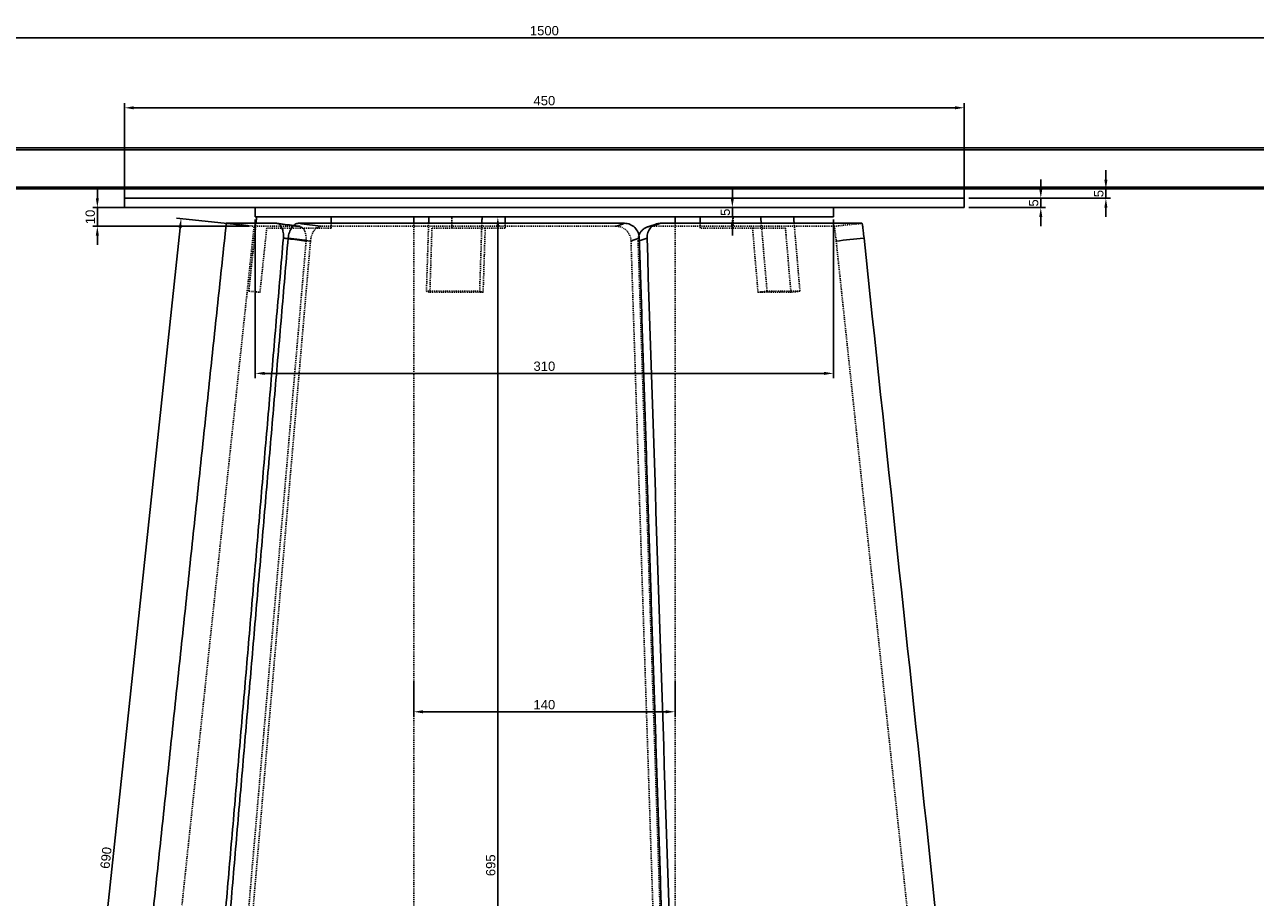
# Model space of a CAD drawing. Header units: millimetres. Extents: x -8463 to -6773, y 5114 to 6049.
# Tile 3 of 4: x -7891 to -7232, y 5581 to 6049. Entities that reach past the tile are written whole.
import ezdxf

# ---------------------------------------------------------------- set-up
doc = ezdxf.new("R2010")
doc.units = ezdxf.units.MM
doc.header["$MEASUREMENT"] = 0
doc.linetypes.add('Hidden', pattern=[1, 0.5, -0.5])
for name, color, linetype, true_color in [('20190212_BENT GLASS tables$CURVES$dimensions', 176, 'Continuous', 0x000080), ('offen', 8, 'Hidden', 0x7f7f7f), ('Zeichnung$Kanten', 178, 'Continuous', 0x000000), ('Zeichnung$Mittellinien', 178, 'Continuous', 0x000000)]:
    doc.layers.add(name, color=color, linetype=linetype, true_color=true_color)
doc.styles.add('Arial', font='txt')
doc.dimstyles.new('Default', dxfattribs={"dimscale": 5, "dimtxt": 1, "dimasz": 1, "dimexe": 0.5, "dimexo": 0.5, "dimgap": 0.25, "dimtad": 1, "dimtoh": 1, "dimdec": 0, "dimzin": 1, "dimdsep": 46, "dimtxsty": 'Arial', "dimcen": 0.5, "dimadec": 0, "dimazin": 0, "dimtfac": 1, "dimtdec": 4, "dimtix": 1, "dimtmove": 1, "dimatfit": 3, "dimfxl": 1, "dimtolj": 1, "dimtzin": 1, "dimarcsym": 0})

# ---------------------------------------------------------------- blocks, each defined once
blk = doc.blocks.new('*D1')
at = {"layer": '20190212_BENT GLASS tables$CURVES$dimensions', "color": 0, "lineweight": -2}
for p, q in [((-7860.45, 5961.05), (-7992.45, 5961.05)), ((-7989.95, 5246.05), (-7989.95, 5956.05)), ((-7860.45, 5241.05), (-7992.45, 5241.05))]:
    blk.add_line(p, q, dxfattribs=at)
at = {"layer": '20190212_BENT GLASS tables$CURVES$dimensions', "color": 0}
for points in [[(-7989.12, 5956.05), (-7990.78, 5956.05), (-7989.95, 5961.05)], [(-7990.78, 5246.05), (-7989.12, 5246.05), (-7989.95, 5241.05)]]:
    blk.add_solid(points, dxfattribs=at)
at = {"layer": 'Defpoints', "color": 0}
for p in [(-7989.95, 5961.05), (-7857.95, 5961.05), (-7857.95, 5241.05)]:
    blk.add_point(p, dxfattribs=at)
at = {"layer": '20190212_BENT GLASS tables$CURVES$dimensions', "color": 0, "insert": (-7993.75, 5601.05), "char_height": 5, "attachment_point": 5, "rotation": 90, "style": 'Arial'}
blk.add_mtext('\\A1;720', dxfattribs=at)
blk = doc.blocks.new('*D4')
at = {"layer": '20190212_BENT GLASS tables$CURVES$dimensions', "color": 0, "lineweight": -2}
for p, q in [((-7852.48, 5956.05), (-7852.48, 5961.05)), ((-7770.98, 5951.05), (-7854.98, 5951.05)), ((-7852.48, 5941.05), (-7852.48, 5951.05)), ((-7770.98, 5941.05), (-7854.98, 5941.05)), ((-7852.48, 5936.05), (-7852.48, 5931.05))]:
    blk.add_line(p, q, dxfattribs=at)
at = {"layer": '20190212_BENT GLASS tables$CURVES$dimensions', "color": 0}
for points in [[(-7853.31, 5956.05), (-7851.65, 5956.05), (-7852.48, 5951.05)], [(-7851.65, 5936.05), (-7853.31, 5936.05), (-7852.48, 5941.05)]]:
    blk.add_solid(points, dxfattribs=at)
at = {"layer": 'Defpoints', "color": 0}
for p in [(-7852.48, 5951.05), (-7768.48, 5951.05), (-7768.48, 5941.05)]:
    blk.add_point(p, dxfattribs=at)
at = {"layer": '20190212_BENT GLASS tables$CURVES$dimensions', "color": 0, "insert": (-7856.28, 5946.05), "char_height": 5, "attachment_point": 5, "rotation": 90, "style": 'Arial'}
blk.add_mtext('\\A1;10', dxfattribs=at)
blk = doc.blocks.new('*D8')
at = {"layer": '20190212_BENT GLASS tables$CURVES$dimensions', "color": 0, "lineweight": -2}
for p, q in [((-7627.38, 5946.05), (-7640.38, 5946.05)), ((-7637.88, 5256.05), (-7637.88, 5941.05)), ((-7627.38, 5251.05), (-7640.38, 5251.05))]:
    blk.add_line(p, q, dxfattribs=at)
at = {"layer": '20190212_BENT GLASS tables$CURVES$dimensions', "color": 0}
for points in [[(-7637.05, 5941.05), (-7638.72, 5941.05), (-7637.88, 5946.05)], [(-7638.72, 5256.05), (-7637.05, 5256.05), (-7637.88, 5251.05)]]:
    blk.add_solid(points, dxfattribs=at)
at = {"layer": 'Defpoints', "color": 0}
for p in [(-7637.88, 5946.05), (-7624.88, 5946.05), (-7624.88, 5251.05)]:
    blk.add_point(p, dxfattribs=at)
at = {"layer": '20190212_BENT GLASS tables$CURVES$dimensions', "color": 0, "insert": (-7641.68, 5598.55), "char_height": 5, "attachment_point": 5, "rotation": 90, "style": 'Arial'}
blk.add_mtext('\\A1;695', dxfattribs=at)
blk = doc.blocks.new('*D9')
at = {"layer": '20190212_BENT GLASS tables$CURVES$dimensions', "color": 0, "lineweight": -2}
for p, q in [((-7682.95, 5697.33), (-7682.95, 5678.33)), ((-7542.95, 5697.33), (-7542.95, 5678.33)), ((-7677.95, 5680.83), (-7547.95, 5680.83))]:
    blk.add_line(p, q, dxfattribs=at)
at = {"layer": '20190212_BENT GLASS tables$CURVES$dimensions', "color": 0}
for points in [[(-7677.95, 5681.66), (-7677.95, 5679.99), (-7682.95, 5680.83)], [(-7547.95, 5679.99), (-7547.95, 5681.66), (-7542.95, 5680.83)]]:
    blk.add_solid(points, dxfattribs=at)
at = {"layer": 'Defpoints', "color": 0}
for p in [(-7682.95, 5699.83), (-7542.95, 5699.83), (-7542.95, 5680.83)]:
    blk.add_point(p, dxfattribs=at)
at = {"layer": '20190212_BENT GLASS tables$CURVES$dimensions', "color": 0, "insert": (-7612.95, 5684.63), "char_height": 5, "attachment_point": 5, "style": 'Arial'}
blk.add_mtext('\\A1;140', dxfattribs=at)
blk = doc.blocks.new('*D10')
at = {"layer": '20190212_BENT GLASS tables$CURVES$dimensions', "color": 0, "lineweight": -2}
for p, q in [((-7770.97, 5941.32), (-7810.09, 5945.47)), ((-7808.13, 5940.24), (-7879.99, 5264.06)), ((-7843.88, 5255.19), (-7883, 5259.35))]:
    blk.add_line(p, q, dxfattribs=at)
at = {"layer": '20190212_BENT GLASS tables$CURVES$dimensions', "color": 0}
for points in [[(-7807.3, 5940.15), (-7808.96, 5940.32), (-7807.6, 5945.21)], [(-7880.82, 5264.14), (-7879.16, 5263.97), (-7880.52, 5259.08)]]:
    blk.add_solid(points, dxfattribs=at)
at = {"layer": 'Defpoints', "color": 0}
for p in [(-7768.48, 5941.05), (-7880.52, 5259.08), (-7841.4, 5254.93)]:
    blk.add_point(p, dxfattribs=at)
at = {"layer": '20190212_BENT GLASS tables$CURVES$dimensions', "color": 0, "insert": (-7847.84, 5602.55), "char_height": 5, "attachment_point": 5, "rotation": 83.93372, "style": 'Arial'}
blk.add_mtext('\\A1;690', dxfattribs=at)
blk = doc.blocks.new('*D15')
at = {"layer": '20190212_BENT GLASS tables$CURVES$dimensions', "color": 0, "lineweight": -2}
for p, q in [((-7837.95, 5961.05), (-7837.95, 6007.05)), ((-7832.95, 6004.55), (-7392.95, 6004.55)), ((-7387.95, 5961.05), (-7387.95, 6007.05))]:
    blk.add_line(p, q, dxfattribs=at)
at = {"layer": '20190212_BENT GLASS tables$CURVES$dimensions', "color": 0}
for points in [[(-7832.95, 6005.38), (-7832.95, 6003.72), (-7837.95, 6004.55)], [(-7392.95, 6003.72), (-7392.95, 6005.38), (-7387.95, 6004.55)]]:
    blk.add_solid(points, dxfattribs=at)
at = {"layer": 'Defpoints', "color": 0}
for p in [(-7387.95, 6004.55), (-7837.95, 5958.55), (-7387.95, 5958.55)]:
    blk.add_point(p, dxfattribs=at)
at = {"layer": '20190212_BENT GLASS tables$CURVES$dimensions', "color": 0, "insert": (-7612.95, 6008.35), "char_height": 5, "attachment_point": 5, "style": 'Arial'}
blk.add_mtext('\\A1;450', dxfattribs=at)
blk = doc.blocks.new('*D16')
at = {"layer": '20190212_BENT GLASS tables$CURVES$dimensions', "color": 0, "lineweight": -2}
for p, q in [((-7767.85, 5944.69), (-7767.85, 5859.69)), ((-7458.05, 5944.69), (-7458.05, 5859.69)), ((-7762.85, 5862.19), (-7463.05, 5862.19))]:
    blk.add_line(p, q, dxfattribs=at)
at = {"layer": '20190212_BENT GLASS tables$CURVES$dimensions', "color": 0}
for points in [[(-7762.85, 5863.03), (-7762.85, 5861.36), (-7767.85, 5862.19)], [(-7463.05, 5861.36), (-7463.05, 5863.03), (-7458.05, 5862.19)]]:
    blk.add_solid(points, dxfattribs=at)
at = {"layer": 'Defpoints', "color": 0}
for p in [(-7767.85, 5947.19), (-7458.05, 5947.19), (-7458.05, 5862.19)]:
    blk.add_point(p, dxfattribs=at)
at = {"layer": '20190212_BENT GLASS tables$CURVES$dimensions', "color": 0, "insert": (-7612.95, 5866), "char_height": 5, "attachment_point": 5, "style": 'Arial'}
blk.add_mtext('\\A1;310', dxfattribs=at)
blk = doc.blocks.new('*D17')
at = {"layer": '20190212_BENT GLASS tables$CURVES$dimensions', "color": 0, "lineweight": -2}
for p, q in [((-7512.22, 5956.05), (-7512.22, 5961.05)), ((-7460.55, 5951.05), (-7514.72, 5951.05)), ((-7512.22, 5951.05), (-7512.22, 5946.05)), ((-7460.55, 5946.05), (-7514.72, 5946.05)), ((-7512.22, 5941.05), (-7512.22, 5936.05))]:
    blk.add_line(p, q, dxfattribs=at)
at = {"layer": '20190212_BENT GLASS tables$CURVES$dimensions', "color": 0}
for points in [[(-7513.06, 5956.05), (-7511.39, 5956.05), (-7512.22, 5951.05)], [(-7511.39, 5941.05), (-7513.06, 5941.05), (-7512.22, 5946.05)]]:
    blk.add_solid(points, dxfattribs=at)
at = {"layer": 'Defpoints', "color": 0}
for p in [(-7458.05, 5951.05), (-7512.22, 5946.05), (-7458.05, 5946.05)]:
    blk.add_point(p, dxfattribs=at)
at = {"layer": '20190212_BENT GLASS tables$CURVES$dimensions', "color": 0, "insert": (-7516.01, 5948.55), "char_height": 5, "attachment_point": 5, "rotation": 90, "style": 'Arial'}
blk.add_mtext('\\A1;5', dxfattribs=at)
blk = doc.blocks.new('*D18')
at = {"layer": '20190212_BENT GLASS tables$CURVES$dimensions', "color": 0, "lineweight": -2}
for p, q in [((-7346.95, 5961.05), (-7346.95, 5966.05)), ((-7385.45, 5956.05), (-7344.45, 5956.05)), ((-7346.95, 5956.05), (-7346.95, 5951.05)), ((-7385.45, 5951.05), (-7344.45, 5951.05)), ((-7346.95, 5946.05), (-7346.95, 5941.05))]:
    blk.add_line(p, q, dxfattribs=at)
at = {"layer": '20190212_BENT GLASS tables$CURVES$dimensions', "color": 0}
for points in [[(-7347.78, 5961.05), (-7346.12, 5961.05), (-7346.95, 5956.05)], [(-7346.12, 5946.05), (-7347.78, 5946.05), (-7346.95, 5951.05)]]:
    blk.add_solid(points, dxfattribs=at)
at = {"layer": 'Defpoints', "color": 0}
for p in [(-7387.95, 5956.05), (-7387.95, 5951.05), (-7346.95, 5951.05)]:
    blk.add_point(p, dxfattribs=at)
at = {"layer": '20190212_BENT GLASS tables$CURVES$dimensions', "color": 0, "insert": (-7350.74, 5953.55), "char_height": 5, "attachment_point": 5, "rotation": 90, "style": 'Arial'}
blk.add_mtext('\\A1;5', dxfattribs=at)
blk = doc.blocks.new('*D19')
at = {"layer": '20190212_BENT GLASS tables$CURVES$dimensions', "color": 0, "lineweight": -2}
for p, q in [((-7312.07, 5966.05), (-7312.07, 5971.05)), ((-7385.45, 5961.05), (-7309.57, 5961.05)), ((-7385.45, 5956.05), (-7309.57, 5956.05)), ((-7312.07, 5961.05), (-7312.07, 5956.05)), ((-7312.07, 5951.05), (-7312.07, 5946.05))]:
    blk.add_line(p, q, dxfattribs=at)
at = {"layer": '20190212_BENT GLASS tables$CURVES$dimensions', "color": 0}
for points in [[(-7312.9, 5966.05), (-7311.24, 5966.05), (-7312.07, 5961.05)], [(-7311.24, 5951.05), (-7312.9, 5951.05), (-7312.07, 5956.05)]]:
    blk.add_solid(points, dxfattribs=at)
at = {"layer": 'Defpoints', "color": 0}
for p in [(-7387.95, 5961.05), (-7387.95, 5956.05), (-7312.07, 5956.05)]:
    blk.add_point(p, dxfattribs=at)
at = {"layer": '20190212_BENT GLASS tables$CURVES$dimensions', "color": 0, "insert": (-7315.86, 5958.55), "char_height": 5, "attachment_point": 5, "rotation": 90, "style": 'Arial'}
blk.add_mtext('\\A1;5', dxfattribs=at)
blk = doc.blocks.new('*D21')
at = {"layer": '20190212_BENT GLASS tables$CURVES$dimensions', "color": 0, "lineweight": -2}
for p, q in [((-8362.95, 5974.55), (-8362.95, 6044.55)), ((-8357.95, 6042.05), (-6867.95, 6042.05)), ((-6862.95, 5974.55), (-6862.95, 6044.55))]:
    blk.add_line(p, q, dxfattribs=at)
at = {"layer": '20190212_BENT GLASS tables$CURVES$dimensions', "color": 0}
for points in [[(-8357.95, 6042.88), (-8357.95, 6041.22), (-8362.95, 6042.05)], [(-6867.95, 6041.22), (-6867.95, 6042.88), (-6862.95, 6042.05)]]:
    blk.add_solid(points, dxfattribs=at)
at = {"layer": 'Defpoints', "color": 0}
for p in [(-6862.95, 6042.05), (-8362.95, 5972.05), (-6862.95, 5972.05)]:
    blk.add_point(p, dxfattribs=at)
at = {"layer": '20190212_BENT GLASS tables$CURVES$dimensions', "color": 0, "insert": (-7612.95, 6045.85), "char_height": 5, "attachment_point": 5, "style": 'Arial'}
blk.add_mtext('\\A1;1500', dxfattribs=at)

msp = doc.modelspace()

# ---------------------------------------------------------------- linework, layer by layer
at = {"layer": 'offen'}
for points, degree in [([(-7783.39, 5942.64), (-7775.93, 5941.84), (-7768.48, 5941.05)], 2), ([(-7767.48, 5942.64), (-7769.39, 5924.45), (-7771.3, 5906.27)], 2), ([(-7727.12, 5940.05), (-7727.12, 5941.34), (-7727.12, 5942.64)], 2), ([(-7682.95, 5251.05), (-7682.95, 5596.84), (-7682.95, 5942.64)], 2), ([(-7674.97, 5942.64), (-7675.56, 5924.45), (-7676.15, 5906.27)], 2), ([(-7662.5, 5940.05), (-7662.5, 5943.05), (-7662.5, 5946.05)], 2), ([(-7646.44, 5942.64), (-7647.03, 5924.45), (-7647.62, 5906.27)], 2), ([(-7646.33, 5946.05), (-7646.43, 5946.05), (-7646.54, 5946.05)], 2), ([(-7633.96, 5940.05), (-7633.96, 5941.34), (-7633.96, 5942.64)], 2), ([(-7542.95, 5258.06), (-7542.95, 5600.35), (-7542.95, 5942.64)], 2), ([(-7529.4, 5940.05), (-7529.4, 5941.34), (-7529.4, 5942.64)], 2), ([(-7511.76, 5940.05), (-7511.76, 5943.05), (-7511.76, 5946.05)], 2), ([(-7496.56, 5946.05), (-7496.8, 5946.05), (-7497.04, 5946.05)], 2), ([(-7496.75, 5942.64), (-7495.2, 5924.45), (-7493.65, 5906.27)], 2), ([(-7479.11, 5942.64), (-7477.57, 5924.45), (-7476.02, 5906.27)], 2), ([(-7841.4, 5254.93), (-7804.94, 5597.99), (-7768.48, 5941.05)], 2), ([(-7744.36, 5941.05), (-7752.4, 5941.05), (-7760.44, 5941.05), (-7768.48, 5941.05)], 3), ([(-7765.34, 5905.64), (-7763.53, 5922.85), (-7761.72, 5940.05)], 2), ([(-7761.72, 5940.05), (-7744.42, 5940.05), (-7727.12, 5940.05)], 2), ([(-7574.44, 5941.05), (-7627.19, 5941.05), (-7679.93, 5941.05), (-7732.67, 5941.05)], 3), ([(-7674.3, 5905.64), (-7673.75, 5922.85), (-7673.19, 5940.05)], 2), ([(-7644.66, 5940.05), (-7658.92, 5940.05), (-7673.19, 5940.05)], 2), ([(-7645.77, 5905.64), (-7645.21, 5922.85), (-7644.66, 5940.05)], 2), ([(-7644.66, 5940.05), (-7639.31, 5940.05), (-7633.96, 5940.05)], 2), ([(-7457.74, 5941.05), (-7490.33, 5941.05), (-7522.93, 5941.05), (-7555.53, 5941.05)], 3), ([(-7501.41, 5940.05), (-7515.4, 5940.05), (-7529.4, 5940.05)], 2), ([(-7483.77, 5940.05), (-7492.59, 5940.05), (-7501.41, 5940.05)], 2), ([(-7498.48, 5905.64), (-7499.94, 5922.85), (-7501.41, 5940.05)], 2), ([(-7480.85, 5905.64), (-7482.31, 5922.85), (-7483.77, 5940.05)], 2), ([(-7740.62, 5933.13), (-7769.44, 5598.01), (-7798.25, 5262.89)], 2), ([(-7795.9, 5262.89), (-7767.09, 5598.01), (-7738.27, 5933.13)], 2), ([(-7566.53, 5933.13), (-7555.53, 5598.01), (-7544.52, 5262.89)], 2), ([(-7540.72, 5262.89), (-7551.72, 5598.01), (-7562.73, 5933.13)], 2), ([(-7456.59, 5933.13), (-7420.97, 5598.01), (-7385.36, 5262.89)], 2), ([(-7771.3, 5906.27), (-7768.32, 5905.96), (-7765.34, 5905.64)], 2), ([(-7676.15, 5906.27), (-7661.88, 5906.27), (-7647.62, 5906.27)], 2), ([(-7676.15, 5906.27), (-7675.23, 5905.96), (-7674.3, 5905.64)], 2), ([(-7645.77, 5905.64), (-7660.04, 5905.64), (-7674.3, 5905.64)], 2), ([(-7647.62, 5906.27), (-7646.7, 5905.96), (-7645.77, 5905.64)], 2), ([(-7493.65, 5906.27), (-7496.07, 5905.96), (-7498.48, 5905.64)], 2), ([(-7480.85, 5905.64), (-7489.66, 5905.64), (-7498.48, 5905.64)], 2), ([(-7493.65, 5906.27), (-7484.84, 5906.27), (-7476.02, 5906.27)], 2), ([(-7476.02, 5906.27), (-7478.43, 5905.96), (-7480.85, 5905.64)], 2)]:
    msp.add_open_spline(points, degree=degree, dxfattribs=at)
for points, knots in [([(-7457.74, 5941.05), (-7457.67, 5941.06), (-7457.6, 5941.07), (-7457.53, 5941.07), (-7452.62, 5941.59), (-7447.71, 5942.11), (-7442.8, 5942.64)], [-0.203453, -0.203453, -0.203453, -0.203453, 0.000549, 0.000549, 0.000549, 14.814667, 14.814667, 14.814667, 14.814667]), ([(-7747.35, 5941.46), (-7746.31, 5941.32), (-7745.26, 5941.19), (-7744.21, 5941.05), (-7744.16, 5941.04), (-7744.12, 5941.04), (-7744.07, 5941.03)], [11.131052, 11.131052, 11.131052, 11.131052, 14.999815, 14.999815, 14.999815, 15.176428, 15.176428, 15.176428, 15.176428]), ([(-7744.07, 5941.03), (-7743.79, 5941), (-7743.23, 5940.81), (-7742.49, 5940.26), (-7741.84, 5939.46), (-7741.31, 5938.45), (-7740.91, 5937.27), (-7740.56, 5935.48), (-7740.54, 5934.08), (-7740.62, 5933.13)], [0, 0, 0, 0, 0.839076, 1.746536, 2.74949, 3.8939, 5.155985, 6.492165, 9.346951, 9.346951, 9.346951, 9.346951]), ([(-7738.27, 5933.13), (-7738.23, 5933.65), (-7738.07, 5934.7), (-7737.67, 5936.19), (-7737.11, 5937.57), (-7736.41, 5938.77), (-7735.58, 5939.75), (-7734.67, 5940.48), (-7733.69, 5940.94), (-7733.01, 5941.05), (-7732.67, 5941.05)], [0, 0, 0, 0, 1.582784, 3.163425, 4.633936, 6.041239, 7.306761, 8.469102, 9.521685, 10.526548, 10.526548, 10.526548, 10.526548]), ([(-7574.44, 5941.05), (-7573.94, 5941.05), (-7572.93, 5940.95), (-7570.97, 5940.34), (-7568.79, 5938.86), (-7567.03, 5936.23), (-7566.57, 5934.17), (-7566.53, 5933.13)], [0, 0, 0, 0, 1.504896, 3.035381, 6.127912, 9.256424, 12.369189, 12.369189, 12.369189, 12.369189]), ([(-7457.74, 5941.05), (-7457.73, 5941.05), (-7457.71, 5941.04), (-7457.68, 5941.01), (-7457.64, 5940.92), (-7457.59, 5940.78), (-7457.51, 5940.48), (-7457.41, 5939.96), (-7457.29, 5939.17), (-7457.15, 5938.13), (-7456.91, 5936.09), (-7456.72, 5934.39), (-7456.59, 5933.13)], [0, 0, 0, 0, 0.023458, 0.054786, 0.149989, 0.299698, 0.508646, 1.07359, 1.879851, 2.918451, 4.219505, 8.040702, 8.040702, 8.040702, 8.040702])]:
    msp.add_open_spline(points, degree=3, knots=knots, dxfattribs=at)
for points, weights in [([(-7744.36, 5941.05), (-7744.23, 5941.05), (-7744.09, 5941.04)], [1, 0.998251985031, 1]), ([(-7562.73, 5933.13), (-7562.78, 5934.67), (-7562.27, 5936.12)], [1, 0.982740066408, 1]), ([(-7557.6, 5940.73), (-7556.59, 5941.05), (-7555.53, 5941.05)], [1, 0.988334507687, 1])]:
    msp.add_rational_spline(points, weights, degree=2, dxfattribs=at)
at = {"layer": 'Zeichnung$Kanten'}
for points, degree in [([(-8362.95, 5982.05), (-7612.95, 5982.05), (-6862.95, 5982.05)], 2), ([(-8362.95, 5962.05), (-7612.95, 5962.05), (-6862.95, 5962.05)], 2), ([(-7752.65, 5934.69), (-7752.73, 5934.7), (-7752.8, 5934.71)], 2), ([(-7750.25, 5934.38), (-7751.05, 5934.48), (-7751.85, 5934.59), (-7752.65, 5934.69)], 3), ([(-7740.62, 5933.13), (-7743.83, 5933.55), (-7747.04, 5933.96), (-7750.25, 5934.38)], 3), ([(-7750.08, 5934.69), (-7750.15, 5934.7), (-7750.23, 5934.71)], 2), ([(-7738.27, 5933.13), (-7742.21, 5933.65), (-7746.14, 5934.17), (-7750.08, 5934.69)], 3), ([(-7566.53, 5933.13), (-7565.08, 5933.65), (-7563.62, 5934.17), (-7562.16, 5934.69)], 3), ([(-7562.73, 5933.13), (-7562.51, 5933.2), (-7562.28, 5933.28), (-7562.06, 5933.35)], 3), ([(-7562.16, 5934.69), (-7562.13, 5934.7), (-7562.11, 5934.71)], 2)]:
    msp.add_open_spline(points, degree=degree, dxfattribs=at)
for points, knots in [([(-7744.36, 5941.05), (-7744.42, 5941.06), (-7744.47, 5941.07), (-7744.53, 5941.07), (-7748.54, 5941.59), (-7752.55, 5942.11), (-7756.56, 5942.64)], [-0.203453, -0.203453, -0.203453, -0.203453, 0.000549, 0.000549, 0.000549, 14.814667, 14.814667, 14.814667, 14.814667]), ([(-7732.67, 5941.05), (-7732.73, 5941.06), (-7732.78, 5941.07), (-7732.84, 5941.07), (-7736.77, 5941.59), (-7740.71, 5942.11), (-7744.64, 5942.64)], [-0.203447, -0.203447, -0.203447, -0.203447, 0.000549, 0.000549, 0.000549, 14.814667, 14.814667, 14.814667, 14.814667]), ([(-7574.44, 5941.05), (-7574.42, 5941.06), (-7574.4, 5941.07), (-7574.38, 5941.07), (-7572.92, 5941.59), (-7571.47, 5942.11), (-7570.01, 5942.64)], [-0.203453, -0.203453, -0.203453, -0.203453, 0.000549, 0.000549, 0.000549, 14.814644, 14.814644, 14.814644, 14.814644]), ([(-7555.53, 5941.05), (-7555.51, 5941.06), (-7555.49, 5941.07), (-7555.46, 5941.07), (-7553.89, 5941.59), (-7552.31, 5942.11), (-7550.73, 5942.64)], [-0.203453, -0.203453, -0.203453, -0.203453, 0.000549, 0.000549, 0.000549, 14.814667, 14.814667, 14.814667, 14.814667]), ([(-7562.06, 5933.35), (-7560.71, 5933.8), (-7559.35, 5934.24), (-7558, 5934.69), (-7557.98, 5934.7), (-7557.96, 5934.71), (-7557.94, 5934.71)], [2.093187, 2.093187, 2.093187, 2.093187, 14.814667, 14.814667, 14.814667, 15.000548, 15.000548, 15.000548, 15.000548]), ([(-7456.59, 5933.13), (-7451.68, 5933.65), (-7446.77, 5934.17), (-7441.86, 5934.69), (-7441.8, 5934.7), (-7441.73, 5934.71), (-7441.67, 5934.71)], [0.000549, 0.000549, 0.000549, 0.000549, 14.814667, 14.814667, 14.814667, 15.000548, 15.000548, 15.000548, 15.000548])]:
    msp.add_open_spline(points, degree=3, knots=knots, dxfattribs=at)
at = {"layer": 'Zeichnung$Mittellinien'}
for points, degree in [([(-8361.95, 5983.05), (-7862.62, 5983.05), (-7363.28, 5983.05), (-6863.95, 5983.05)], 3), ([(-8361.95, 5961.05), (-7862.62, 5961.05), (-7363.28, 5961.05), (-6863.95, 5961.05)], 3), ([(-7837.95, 5956.05), (-7837.95, 5958.55), (-7837.95, 5961.05)], 2), ([(-7837.95, 5951.05), (-7837.95, 5953.55), (-7837.95, 5956.05)], 2), ([(-7837.95, 5956.05), (-7612.95, 5956.05), (-7387.95, 5956.05)], 2), ([(-7387.95, 5956.05), (-7387.95, 5958.55), (-7387.95, 5961.05)], 2), ([(-7387.95, 5951.05), (-7387.95, 5953.55), (-7387.95, 5956.05)], 2), ([(-7837.95, 5951.05), (-7612.95, 5951.05), (-7387.95, 5951.05)], 2), ([(-7767.85, 5946.05), (-7767.85, 5948.55), (-7767.85, 5951.05)], 2), ([(-7458.05, 5946.05), (-7458.05, 5948.55), (-7458.05, 5951.05)], 2), ([(-7856.31, 5256.51), (-7819.85, 5599.57), (-7783.4, 5942.64)], 2), ([(-7783.4, 5942.64), (-7783.4, 5942.64), (-7783.4, 5942.64)], 2), ([(-7756.56, 5942.64), (-7765.5, 5942.64), (-7774.45, 5942.64), (-7783.4, 5942.64)], 3), ([(-7767.85, 5946.05), (-7767.49, 5946.05), (-7767.12, 5946.05)], 2), ([(-7767.12, 5946.05), (-7767.3, 5944.34), (-7767.48, 5942.64)], 2), ([(-7767.12, 5946.05), (-7767.12, 5946.05), (-7767.12, 5946.05)], 2), ([(-7767.12, 5946.05), (-7706.83, 5946.05), (-7646.54, 5946.05)], 2), ([(-7756.2, 5942.61), (-7753.25, 5942.23), (-7750.3, 5941.84), (-7747.35, 5941.46)], 3), ([(-7570.01, 5942.64), (-7628.22, 5942.64), (-7686.43, 5942.64), (-7744.64, 5942.64)], 3), ([(-7727.12, 5942.64), (-7727.12, 5944.34), (-7727.12, 5946.05)], 2), ([(-7682.95, 5942.64), (-7682.95, 5944.34), (-7682.95, 5946.05)], 2), ([(-7674.86, 5946.05), (-7674.91, 5944.34), (-7674.97, 5942.64)], 2), ([(-7646.33, 5946.05), (-7646.38, 5944.34), (-7646.44, 5942.64)], 2), ([(-7646.33, 5946.05), (-7571.68, 5946.05), (-7497.04, 5946.05)], 2), ([(-7633.96, 5942.64), (-7633.96, 5944.34), (-7633.96, 5946.05)], 2), ([(-7442.8, 5942.64), (-7478.78, 5942.64), (-7514.75, 5942.64), (-7550.73, 5942.64)], 3), ([(-7542.95, 5942.64), (-7542.95, 5944.34), (-7542.95, 5946.05)], 2), ([(-7529.4, 5942.64), (-7529.4, 5944.34), (-7529.4, 5946.05)], 2), ([(-7497.04, 5946.05), (-7496.89, 5944.34), (-7496.75, 5942.64)], 2), ([(-7496.56, 5946.05), (-7477.31, 5946.05), (-7458.05, 5946.05)], 2), ([(-7479.4, 5946.05), (-7479.26, 5944.34), (-7479.11, 5942.64)], 2), ([(-7535.98, 5264.48), (-7543.31, 5487.89), (-7550.63, 5711.3), (-7557.94, 5934.71)], 3), ([(-7441.67, 5934.71), (-7417.93, 5711.3), (-7394.18, 5487.89), (-7370.44, 5264.48)], 3)]:
    msp.add_open_spline(points, degree=degree, dxfattribs=at)
for points, knots in [([(-7756.56, 5942.64), (-7756.27, 5942.64), (-7755.68, 5942.52), (-7754.88, 5942.04), (-7754.17, 5941.27), (-7753.58, 5940.26), (-7753.14, 5939.04), (-7752.85, 5937.68), (-7752.73, 5936.22), (-7752.76, 5935.22), (-7752.8, 5934.71)], [0, 0, 0, 0, 0.860162, 1.771827, 2.785694, 3.956089, 5.26344, 6.661068, 8.123812, 9.656006, 9.656006, 9.656006, 9.656006]), ([(-7750.23, 5934.71), (-7750.18, 5935.24), (-7750.03, 5936.27), (-7749.63, 5937.75), (-7749.07, 5939.12), (-7748.38, 5940.32), (-7747.56, 5941.31), (-7746.65, 5942.06), (-7745.67, 5942.53), (-7744.97, 5942.64), (-7744.64, 5942.64)], [0, 0, 0, 0, 1.583078, 3.12781, 4.599316, 6.00866, 7.276465, 8.440409, 9.516551, 10.516584, 10.516584, 10.516584, 10.516584]), ([(-7570.01, 5942.64), (-7569.51, 5942.64), (-7568.5, 5942.53), (-7566.54, 5941.93), (-7564.36, 5940.45), (-7562.6, 5937.81), (-7562.14, 5935.75), (-7562.11, 5934.71)], [0, 0, 0, 0, 1.503362, 3.032957, 6.125167, 9.254266, 12.367663, 12.367663, 12.367663, 12.367663]), ([(-7557.94, 5934.71), (-7557.96, 5935.22), (-7557.89, 5936.25), (-7557.4, 5938.23), (-7556.35, 5940.01), (-7554.85, 5941.34), (-7553.57, 5942.08), (-7552.18, 5942.54), (-7551.21, 5942.64), (-7550.73, 5942.64)], [0, 0, 0, 0, 1.535639, 3.075857, 6.102904, 7.602715, 9.059162, 10.520059, 11.961727, 11.961727, 11.961727, 11.961727]), ([(-7557.69, 5940.7), (-7557.68, 5940.71), (-7557.67, 5940.71), (-7557.66, 5940.71), (-7556.1, 5941.23), (-7554.53, 5941.75), (-7552.97, 5942.26)], [0.101677, 0.101677, 0.101677, 0.101677, 0.203906, 0.203906, 0.203906, 14.895831, 14.895831, 14.895831, 14.895831]), ([(-7442.8, 5942.64), (-7442.8, 5942.64), (-7442.78, 5942.63), (-7442.75, 5942.59), (-7442.71, 5942.51), (-7442.66, 5942.37), (-7442.59, 5942.07), (-7442.49, 5941.55), (-7442.37, 5940.76), (-7442.23, 5939.72), (-7441.99, 5937.68), (-7441.81, 5935.98), (-7441.67, 5934.71)], [0, 0, 0, 0, 0.022014, 0.052258, 0.146196, 0.295115, 0.503518, 1.067817, 1.873747, 2.912243, 4.213368, 8.035161, 8.035161, 8.035161, 8.035161]), ([(-7562.27, 5936.12), (-7562.18, 5936.38), (-7561.96, 5936.9), (-7561.42, 5937.9), (-7560.54, 5939.01), (-7559.22, 5940.06), (-7558.22, 5940.53), (-7557.69, 5940.7)], [0, 0, 0, 0, 0.840219, 1.690197, 3.391705, 5.061838, 6.709337, 6.709337, 6.709337, 6.709337])]:
    msp.add_open_spline(points, degree=3, knots=knots, dxfattribs=at)
for points, weights in [([(-7752.8, 5934.71), (-7781.59, 5599.59), (-7810.39, 5264.48)], [1, 0.999999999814, 1]), ([(-7807.89, 5264.48), (-7779.06, 5599.6), (-7750.23, 5934.71)], [1, 0.999999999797, 1]), ([(-7562.11, 5934.71), (-7551.06, 5599.6), (-7540.04, 5264.48)], [1, 0.99999999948, 1])]:
    msp.add_rational_spline(points, weights, degree=2, dxfattribs=at)

# ---------------------------------------------------------------- dimensions: what is measured, and where the dimension line sits
at = {"layer": '20190212_BENT GLASS tables$CURVES$dimensions'}
for base, p1, p2, picture, middle in [((-6862.95, 6042.05), (-8362.95, 5972.05), (-6862.95, 5972.05), '*D21', (-7612.95, 6045.85)), ((-7387.95, 6004.55), (-7837.95, 5958.55), (-7387.95, 5958.55), '*D15', (-7612.95, 6008.35)), ((-7458.05, 5862.19), (-7767.85, 5947.19), (-7458.05, 5947.19), '*D16', (-7612.95, 5866))]:
    dim = msp.add_linear_dim(base=base, p1=p1, p2=p2, dimstyle='Default', dxfattribs=at)
    dim.commit()
    dim.dimension.update_dxf_attribs({"geometry": picture, "text_midpoint": middle})
for base, p1, p2, picture, middle in [((-7312.07, 5956.05), (-7387.95, 5961.05), (-7387.95, 5956.05), '*D19', (-7315.86, 5958.55)), ((-7346.95, 5951.05), (-7387.95, 5956.05), (-7387.95, 5951.05), '*D18', (-7350.74, 5953.55)), ((-7989.95, 5961.05), (-7857.95, 5241.05), (-7857.95, 5961.05), '*D1', (-7993.75, 5601.05)), ((-7852.48, 5951.05), (-7768.48, 5941.05), (-7768.48, 5951.05), '*D4', (-7856.28, 5946.05)), ((-7512.22, 5946.05), (-7458.05, 5951.05), (-7458.05, 5946.05), '*D17', (-7516.01, 5948.55))]:
    dim = msp.add_linear_dim(base=base, p1=p1, p2=p2, angle=90, dimstyle='Default', dxfattribs=at)
    dim.commit()
    dim.dimension.update_dxf_attribs({"geometry": picture, "text_midpoint": middle})
for p1, p2, distance, picture, middle in [((-7768.48, 5941.05), (-7841.4, 5254.93), -39.34, '*D10', (-7847.84, 5602.55)), ((-7624.88, 5251.05), (-7624.88, 5946.05), 13, '*D8', (-7641.68, 5598.55)), ((-7682.95, 5699.83), (-7542.95, 5699.83), -19, '*D9', (-7612.95, 5684.63))]:
    dim = msp.add_aligned_dim(p1=p1, p2=p2, distance=distance, dimstyle='Default', dxfattribs=at)
    dim.commit()
    dim.dimension.update_dxf_attribs({"geometry": picture, "text_midpoint": middle})

doc.saveas('drawing.dxf')
